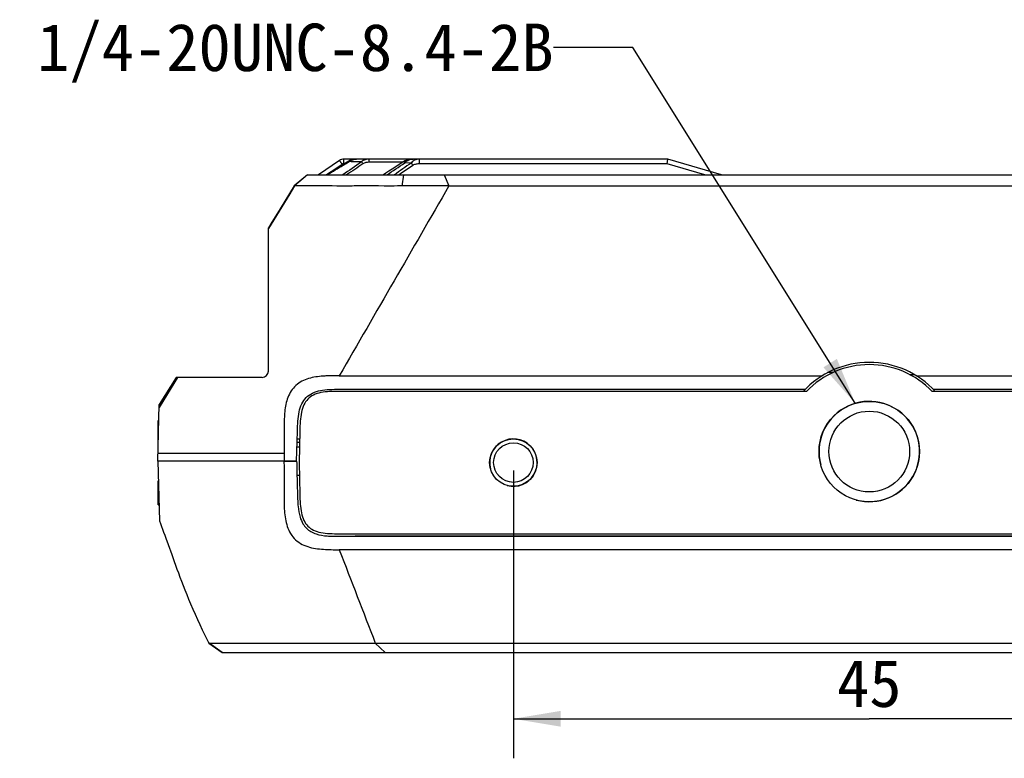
# Model space of a CAD drawing. Header units: millimetres. Extents: x 44 to 346, y 18 to 283.
# Tile 5 of 21: x 111 to 173, y 167 to 214. Entities that reach past the tile are written whole.
import ezdxf
from ezdxf.enums import TextEntityAlignment as Align

# ---------------------------------------------------------------- set-up
doc = ezdxf.new("R2010")
doc.units = ezdxf.units.MM
doc.header["$LTSCALE"] = 23.1
doc.layers.get('0').update_dxf_attribs({"linetype": 'CONTINUOUS'})
for name, color, linetype in [('00_COMPONENTS', 7, 'CONTINUOUS'), ('50_ALL_DETAILS', 7, 'CONTINUOUS'), ('51__DRAFT_DIMS', 7, 'CONTINUOUS')]:
    doc.layers.add(name, color=color, linetype=linetype)
doc.styles.get("Standard").update_dxf_attribs({"font": 'simfang.ttf'})
doc.dimstyles.new('DIMSTYLE_3', dxfattribs={"dimtxt": 3, "dimasz": 3, "dimexe": 2.5, "dimexo": 0.5, "dimgap": 0.75, "dimtad": 1, "dimdsep": 46, "dimtxsty": 'STANDARD', "dimblk": '_FILLED', "dimblk1": '_FILLED', "dimblk2": '_FILLED', "dimcen": 0.09, "dimclrt": 3, "dimazin": 2, "dimtp": 0.3, "dimtm": 0.3, "dimtfac": 1, "dimtofl": 0, "dimtmove": 0, "dimatfit": 3, "dimldrblk": '_FILLED', "dimfxl": 1, "dimtolj": 1, "dimarcsym": 0})
doc.dimstyles.get("Standard").update_dxf_attribs({"dimtxt": 3, "dimasz": 3, "dimexe": 2.5, "dimexo": 0.5, "dimtad": 1, "dimdsep": 46, "dimtxsty": 'STANDARD', "dimblk": '_FILLED', "dimblk1": '_FILLED', "dimblk2": '_FILLED', "dimcen": 0.09, "dimclrt": 3, "dimazin": 2, "dimtol": 1, "dimtp": 0.01, "dimtm": 0.01, "dimtfac": 1, "dimtofl": 0, "dimtmove": 0, "dimatfit": 3, "dimldrblk": '_FILLED', "dimfxl": 1, "dimtolj": 1, "dimarcsym": 0})

# ---------------------------------------------------------------- blocks, each defined once
blk = doc.blocks.new('_FILLED')
at = {"color": 0, "linetype": 'ByBlock'}
blk.add_solid([(0, 0), (-1, 0.167), (-1, -0.167)], dxfattribs=at)
blk = doc.blocks.new('*D4')
at = {"layer": '51__DRAFT_DIMS', "color": 4}
for p, q in [((141.936, 184.997), (141.936, 166.794)), ((186.936, 184.997), (186.936, 166.794)), ((141.936, 169.294), (164.436, 169.294)), ((186.936, 169.294), (164.436, 169.294))]:
    blk.add_line(p, q, dxfattribs=at)
at = {"layer": '51__DRAFT_DIMS', "color": 4, "xscale": 3, "yscale": 3, "zscale": 3, "rotation": 180}
blk.add_blockref('_FILLED', (141.936, 169.294), dxfattribs=at)
at = {"layer": '51__DRAFT_DIMS', "color": 4, "xscale": 3, "yscale": 3, "zscale": 3}
blk.add_blockref('_FILLED', (186.936, 169.294), dxfattribs=at)
at = {"layer": '51__DRAFT_DIMS', "color": 3}
blk.add_text('45', height=3, dxfattribs=at).set_placement((164.436, 170.044), align=Align.CENTER)

msp = doc.modelspace()

# ---------------------------------------------------------------- linework, layer by layer
for centre, radius in [((164.436, 186.197), 3.175), ((141.936, 185.497), 1.5)]:
    msp.add_circle(centre, radius)
at = {"layer": '00_COMPONENTS'}
for p, q in [((130.944, 204.604), (129.618, 203.692)), ((131.114, 204.359), (130.485, 203.927)), ((131.227, 204.394), (131.227, 204.692)), ((151.706, 204.691), (131.227, 204.692)), ((131.253, 204.394), (131.227, 204.394)), ((132.814, 204.493), (132.814, 204.692)), ((134.928, 204.493), (132.814, 204.493)), ((135.003, 204.544), (134.268, 204.055)), ((135.58, 204.295), (134.81, 203.759)), ((135.476, 204.445), (135.066, 204.449)), ((135.595, 204.691), (135.595, 204.691)), ((136.006, 204.394), (136.006, 204.691)), ((151.663, 204.394), (136.006, 204.394)), ((151.663, 204.394), (151.706, 204.691)), ((154.042, 203.692), (151.663, 204.394)), ((155.094, 203.692), (151.706, 204.691)), ((128.917, 203.692), (128.087, 202.992)), ((128.922, 203.692), (128.094, 202.992)), ((128.92, 203.692), (128.92, 203.692)), ((128.922, 203.692), (199.96, 203.692)), ((134.81, 203.759), (134.714, 203.692)), ((134.899, 202.991), (135.002, 203.692)), ((137.553, 203.692), (137.857, 202.992)), ((128.086, 202.992), (127.199, 201.554)), ((128.087, 202.992), (127.297, 201.711)), ((128.094, 202.992), (127.794, 202.501)), ((128.203, 203.091), (128.086, 202.992)), ((128.087, 202.992), (128.086, 202.992)), ((128.086, 202.992), (128.086, 202.992)), ((128.087, 202.992), (128.087, 202.992)), ((128.094, 202.992), (128.087, 202.992)), ((130.472, 202.992), (130.182, 202.992)), ((130.77, 202.991), (130.472, 202.992)), ((133.412, 202.992), (133.398, 202.992)), ((133.774, 202.991), (133.412, 202.992)), ((137.857, 202.992), (191.015, 202.992)), ((127.794, 202.501), (126.448, 200.296)), ((127.297, 201.711), (126.569, 200.531)), ((127.199, 201.554), (126.448, 200.337)), ((126.569, 200.531), (126.533, 200.474)), ((122.684, 174.087), (122.684, 174.087)), ((122.684, 174.087), (123.517, 173.487)), ((123.535, 173.487), (122.7, 174.087)), ((122.7, 174.087), (123.046, 174.087)), ((130.966, 174.087), (133.205, 174.086)), ((133.205, 174.087), (133.822, 173.487)), ((133.205, 174.087), (195.668, 174.087)), ((123.517, 173.487), (205.356, 173.487))]:
    msp.add_line(p, q, dxfattribs=at)
at = {"layer": '00_COMPONENTS', "color": 7}
for p, q in [((126.448, 191.288), (126.448, 200.34)), ((162.145, 191.197), (161.826, 191.197)), ((130.93, 190.985), (161.451, 190.985)), ((167.31, 191.049), (167.019, 191.049)), ((167.421, 190.985), (197.942, 190.985)), ((130.928, 190.135), (160.394, 190.135)), ((160.459, 189.995), (130.928, 189.995)), ((197.944, 189.995), (168.413, 189.995)), ((168.479, 190.135), (197.944, 190.135)), ((119.962, 180.721), (120.106, 180.323)), ((130.928, 180.999), (197.944, 180.999)), ((120.106, 180.323), (120.334, 179.689)), ((197.944, 179.989), (130.929, 179.989)), ((120.334, 179.689), (120.496, 179.239))]:
    msp.add_line(p, q, dxfattribs=at)
at = {"layer": '00_COMPONENTS', "color": 0}
for p, q in [((120.706, 190.889), (119.546, 188.98)), ((119.546, 189.068), (120.663, 190.888)), ((120.611, 190.888), (119.549, 189.169)), ((126.048, 190.888), (120.611, 190.888)), ((119.455, 185.588), (119.549, 189.169)), ((119.488, 186.839), (119.488, 188.167)), ((119.523, 188.167), (119.488, 188.167)), ((119.518, 187.984), (119.488, 187.984)), ((128.231, 185.588), (128.286, 187.496)), ((128.436, 187.504), (128.384, 185.497)), ((128.266, 186.797), (128.418, 186.797)), ((128.423, 186.988), (128.272, 186.988)), ((128.257, 186.497), (128.41, 186.497)), ((119.455, 185.587), (119.554, 181.817)), ((128.232, 185.587), (119.455, 185.587)), ((119.468, 186.088), (127.437, 186.088)), ((127.438, 186.088), (127.437, 185.588)), ((127.437, 185.588), (128.231, 185.588)), ((128.384, 185.497), (128.436, 183.49)), ((119.488, 182.827), (119.488, 184.336)), ((128.405, 184.687), (128.255, 184.687)), ((119.522, 183.01), (119.488, 183.01)), ((119.488, 182.827), (119.527, 182.827))]:
    msp.add_line(p, q, dxfattribs=at)
at = {"layer": '00_COMPONENTS'}
for points in [[(131.219, 204.374), (130.809, 204.126), (130.613, 204.007), (130.426, 203.89), (130.246, 203.773), (130.128, 203.692)], [(131.527, 204.564), (131.432, 204.505), (131.219, 204.374)], [(132.011, 204.692), (131.949, 204.69), (131.85, 204.679), (131.755, 204.66), (131.664, 204.631), (131.581, 204.595), (131.527, 204.564)], [(135.595, 204.691), (135.514, 204.689), (135.404, 204.679), (135.292, 204.66), (135.18, 204.628), (135.074, 204.585), (135.003, 204.544)], [(151.704, 204.682), (151.705, 204.689), (151.706, 204.691)], [(134.268, 204.055), (134.07, 203.922), (133.878, 203.793), (133.731, 203.692)], [(128.094, 202.992), (128.091, 202.992), (128.087, 202.992), (128.087, 202.992)]]:
    msp.add_lwpolyline(points, dxfattribs=at)
at = {"layer": '00_COMPONENTS', "color": 7}
for points in [[(119.554, 181.817), (119.621, 181.64), (119.687, 181.466), (119.754, 181.286), (119.822, 181.102), (119.892, 180.914), (119.962, 180.721)], [(120.496, 179.239), (120.582, 179.004), (120.67, 178.763), (120.761, 178.516), (120.857, 178.261), (120.956, 177.998), (121.06, 177.728), (121.169, 177.449), (121.284, 177.16), (121.406, 176.862), (121.534, 176.555), (121.671, 176.234), (121.815, 175.904), (121.963, 175.577), (122.113, 175.252), (122.267, 174.929), (122.416, 174.621), (122.559, 174.335), (122.684, 174.087)]]:
    msp.add_lwpolyline(points, dxfattribs=at)
for centre, radius in [((164.436, 186.197), 2.553), ((141.936, 185.497), 1.25)]:
    msp.add_circle(centre, radius, dxfattribs=at)
at = {"layer": '00_COMPONENTS'}
for centre, radius, start, end in [((131.227, 204.192), 0.5, 90, 124.51311), ((228.781, 64.227), 170.245, 124.50743, 124.99481), ((121.365, 220.948), 19.319, 300.91463, 301.81028), ((131.515, 182.709), 21.822, 89.57815, 89.91317), ((131.435, 174.224), 30.307, 88.29927, 89.54651), ((135.477, 204.141), 0.514, 137.9744, 143.24878), ((135.879, 204.155), 0.497, 141.49418, 144.25629), ((88.765, 171.707), 57.041, 34.84161, 35.02482), ((133.954, 198.304), 6.572, 123.5836, 124.93132), ((164.436, 186.197), 3.175, 255, 195), ((141.936, 185.497), 1.5, 255, 195)]:
    msp.add_arc(centre, radius, start, end, dxfattribs=at)
at = {"layer": '00_COMPONENTS', "color": 7}
for centre, radius, start, end in [((164.436, 186.188), 5.65, 42.37522, 137.62335), ((164.436, 186.197), 5.5, 43.68677, 136.31323)]:
    msp.add_arc(centre, radius, start, end, dxfattribs=at)
at = {"layer": '00_COMPONENTS', "color": 0}
for centre, radius, start, end in [((126.048, 191.288), 0.4, 270, 0), ((2360.485, 244.093), 2233.02, 181.501346, 181.533437)]:
    msp.add_arc(centre, radius, start, end, dxfattribs=at)
at = {"layer": '00_COMPONENTS'}
for points in [[(130.318, 203.779), (130.634, 203.989), (130.964, 204.178), (131.29, 204.374)], [(131.227, 204.394), (131.187, 204.394), (131.146, 204.381), (131.114, 204.359)], [(132.423, 204.389), (132.08, 204.156), (131.733, 203.927), (131.391, 203.692)], [(131.548, 204.531), (131.567, 204.548), (131.588, 204.563), (131.61, 204.577)], [(133.939, 203.692), (134.312, 203.948), (134.69, 204.197), (135.066, 204.449)], [(135.476, 204.445), (135.119, 204.194), (134.765, 203.942), (134.407, 203.692)], [(135.823, 204.669), (135.762, 204.654), (135.704, 204.63), (135.65, 204.599)], [(136.006, 204.691), (135.944, 204.691), (135.882, 204.684), (135.823, 204.669)]]:
    msp.add_open_spline(points, degree=3, dxfattribs=at)
for points, knots in [([(131.114, 204.359), (131.103, 204.375), (131.081, 204.406), (131.05, 204.452), (131.021, 204.494), (130.995, 204.53), (130.977, 204.557), (130.965, 204.574), (130.957, 204.585), (130.952, 204.592), (130.948, 204.599), (130.945, 204.601), (130.944, 204.604), (130.944, 204.604)], [0, 0, 0, 0, 0.194436, 0.382711, 0.556192, 0.7076, 0.831757, 0.882057, 0.923811, 0.95674, 0.980584, 0.995087, 1, 1, 1, 1]), ([(131.527, 204.564), (131.527, 204.564), (131.528, 204.563), (131.529, 204.562), (131.531, 204.559), (131.534, 204.553), (131.54, 204.544), (131.545, 204.535), (131.548, 204.531)], [0, 0, 0, 0, 0.01641, 0.065897, 0.147708, 0.260658, 0.575207, 1, 1, 1, 1]), ([(131.61, 204.577), (131.64, 204.597), (131.763, 204.663), (131.906, 204.692), (132.011, 204.692)], [0, 0, 0, 0, 0.252267, 1, 1, 1, 1]), ([(132.814, 204.692), (132.728, 204.692), (132.554, 204.664), (132.399, 204.577), (132.335, 204.518)], [0, 0, 0, 0, 0.498887, 1, 1, 1, 1]), ([(132.423, 204.389), (132.415, 204.401), (132.385, 204.444), (132.356, 204.487), (132.335, 204.518)], [0, 0, 0, 0, 0.285325, 1, 1, 1, 1]), ([(132.814, 204.493), (132.746, 204.493), (132.609, 204.478), (132.479, 204.427), (132.423, 204.389)], [0, 0, 0, 0, 0.500633, 1, 1, 1, 1]), ([(135.003, 204.544), (135.003, 204.543), (135.006, 204.541), (135.007, 204.536), (135.013, 204.528), (135.02, 204.518), (135.029, 204.504), (135.044, 204.48), (135.057, 204.462), (135.066, 204.449)], [0, 0, 0, 0, 0.016804, 0.066633, 0.149037, 0.263515, 0.408623, 0.581628, 1, 1, 1, 1]), ([(135.096, 204.485), (135.158, 204.554), (135.319, 204.659), (135.504, 204.691), (135.595, 204.691)], [0, 0, 0, 0, 0.505345, 1, 1, 1, 1]), ([(135.65, 204.599), (135.635, 204.591), (135.576, 204.553), (135.523, 204.505), (135.49, 204.464)], [0, 0, 0, 0, 0.247767, 1, 1, 1, 1]), ([(136.006, 204.394), (135.932, 204.394), (135.821, 204.385), (135.679, 204.347), (135.61, 204.316), (135.58, 204.295)], [0, 0, 0, 0, 0.500015, 0.750222, 1, 1, 1, 1]), ([(130.182, 202.992), (130.042, 202.993), (129.767, 202.993), (129.367, 202.992), (129.049, 202.992), (128.814, 202.992), (128.658, 202.993), (128.519, 202.993), (128.399, 202.993), (128.3, 202.993), (128.222, 202.992), (128.17, 202.992), (128.138, 202.992), (128.122, 202.992), (128.11, 202.992), (128.101, 202.993), (128.097, 202.992), (128.094, 202.993), (128.094, 202.992)], [0, 0, 0, 0, 0.201291, 0.395189, 0.575114, 0.657324, 0.732606, 0.799593, 0.857075, 0.904661, 0.942235, 0.96969, 0.979715, 0.987496, 0.993224, 0.99709, 0.999285, 1, 1, 1, 1]), ([(133.398, 202.992), (133.176, 202.993), (132.624, 202.995), (131.748, 202.99), (131.094, 202.991), (130.77, 202.991)], [0, 0, 0, 0, 0.253592, 0.629658, 1, 1, 1, 1]), ([(134.899, 202.992), (134.805, 202.992), (134.43, 202.991), (134.054, 202.991), (133.774, 202.991)], [0, 0, 0, 0, 0.251348, 1, 1, 1, 1]), ([(137.857, 202.992), (137.356, 202.995), (136.37, 202.991), (135.384, 202.992), (134.899, 202.992)], [0, 0, 0, 0, 0.508066, 1, 1, 1, 1]), ([(122.684, 174.087), (122.685, 174.087), (122.691, 174.085), (122.696, 174.086), (122.7, 174.087)], [0, 0, 0, 0, 0.242529, 1, 1, 1, 1]), ([(123.046, 174.087), (123.124, 174.086), (123.309, 174.087), (123.783, 174.086), (124.539, 174.087), (125.589, 174.086), (126.35, 174.087), (126.75, 174.086)], [0, 0, 0, 0, 0.063206, 0.149651, 0.383498, 0.675724, 1, 1, 1, 1]), ([(126.75, 174.086), (127.088, 174.086), (127.948, 174.087), (129.353, 174.085), (130.42, 174.087), (130.966, 174.087)], [0, 0, 0, 0, 0.239946, 0.612073, 1, 1, 1, 1])]:
    msp.add_open_spline(points, degree=3, knots=knots, dxfattribs=at)
at = {"layer": '00_COMPONENTS', "color": 0}
for points in [[(137.857, 202.992), (135.548, 198.99), (133.239, 194.987), (130.93, 190.985)], [(128.265, 184.337), (128.272, 184.053), (128.278, 183.769), (128.286, 183.486)], [(130.929, 179.989), (131.688, 178.022), (132.446, 176.054), (133.205, 174.087)]]:
    msp.add_open_spline(points, degree=3, dxfattribs=at)
at = {"layer": '00_COMPONENTS', "color": 7}
for points, knots in [([(130.93, 190.985), (130.777, 190.994), (130.548, 190.995), (130.242, 190.984), (129.936, 190.968), (129.554, 190.936), (129.101, 190.854), (128.664, 190.705), (128.266, 190.467), (127.942, 190.134), (127.712, 189.732), (127.567, 189.294), (127.489, 188.841), (127.454, 188.383), (127.435, 187.771), (127.446, 187.006), (127.442, 186.394), (127.438, 186.088)], [0, 0, 0, 0, 0.062478, 0.093757, 0.12503, 0.187515, 0.250042, 0.312596, 0.375099, 0.437611, 0.500145, 0.562665, 0.625153, 0.687664, 0.750133, 0.875065, 1, 1, 1, 1]), ([(128.286, 187.496), (128.292, 187.704), (128.305, 188.107), (128.372, 188.686), (128.533, 189.204), (128.817, 189.631), (129.238, 189.921), (129.75, 190.079), (130.324, 190.133), (130.723, 190.135), (130.928, 190.135)], [0, 0, 0, 0, 0.139892, 0.27207, 0.392159, 0.502935, 0.612888, 0.731118, 0.861492, 1, 1, 1, 1]), ([(130.928, 189.995), (130.725, 189.995), (130.335, 189.993), (129.784, 189.943), (129.306, 189.798), (128.923, 189.535), (128.664, 189.145), (128.515, 188.66), (128.454, 188.102), (128.442, 187.709), (128.436, 187.504)], [0, 0, 0, 0, 0.144528, 0.276893, 0.392495, 0.496714, 0.602027, 0.719983, 0.854519, 1, 1, 1, 1]), ([(127.431, 185.587), (127.437, 185.252), (127.445, 184.582), (127.436, 183.744), (127.436, 183.074), (127.447, 182.572), (127.491, 182.07), (127.592, 181.576), (127.775, 181.104), (128.063, 180.684), (128.463, 180.368), (128.93, 180.169), (129.422, 180.059), (129.923, 180.006), (130.426, 179.989), (130.761, 179.989), (130.929, 179.989)], [0, 0, 0, 0, 0.124965, 0.249929, 0.312413, 0.374903, 0.437412, 0.499916, 0.562431, 0.624922, 0.687418, 0.749939, 0.812461, 0.874984, 0.937494, 1, 1, 1, 1]), ([(128.286, 183.486), (128.29, 183.348), (128.299, 183.095), (128.325, 182.61), (128.406, 182.114), (128.603, 181.647), (128.844, 181.337), (129.134, 181.116), (129.575, 180.932), (130.046, 180.858), (130.87, 180.83), (131.463, 180.839), (131.941, 180.839)], [0, 0, 0, 0, 0.075432, 0.138894, 0.26616, 0.349661, 0.414575, 0.47944, 0.547764, 0.67494, 0.738578, 1, 1, 1, 1]), ([(128.436, 183.49), (128.442, 183.285), (128.454, 182.892), (128.515, 182.334), (128.664, 181.849), (128.923, 181.459), (129.306, 181.196), (129.784, 181.051), (130.335, 181.001), (130.725, 180.999), (130.928, 180.999)], [0, 0, 0, 0, 0.145481, 0.280017, 0.397973, 0.503286, 0.607505, 0.723107, 0.855472, 1, 1, 1, 1])]:
    msp.add_open_spline(points, degree=3, knots=knots, dxfattribs=at)
for points in [[(196.933, 180.839), (186.101, 180.839), (164.437, 180.851), (142.773, 180.839), (131.941, 180.839)], [(131.941, 180.839), (153.605, 180.839), (175.269, 180.839), (196.933, 180.839)]]:
    msp.add_open_spline(points, degree=3, dxfattribs=at)

# ---------------------------------------------------------------- texts
at = {"layer": '50_ALL_DETAILS', "color": 3}
msp.add_text('1/4-20UNC-8.4-2B', height=3, dxfattribs=at).set_placement((144.478, 210.261), align=Align.RIGHT)

# ---------------------------------------------------------------- dimensions: what is measured, and where the dimension line sits
at = {"layer": '51__DRAFT_DIMS', "color": 4}
dim = msp.add_linear_dim(base=(186.936, 169.294), p1=(141.936, 185.497), p2=(186.936, 185.497), dimstyle='DIMSTYLE_3', dxfattribs=at)
dim.commit()
dim.dimension.update_dxf_attribs({"geometry": '*D4', "text_midpoint": (164.345, 169.294), "dimtype": 160})

# ---------------------------------------------------------------- leaders
at = {"layer": '50_ALL_DETAILS', "color": 4}
msp.add_leader([(163.552, 189.246), (149.478, 211.761), (144.478, 211.761)], dimstyle='STANDARD', override={"dimtad": 0}, dxfattribs=at)

doc.saveas('drawing.dxf')
